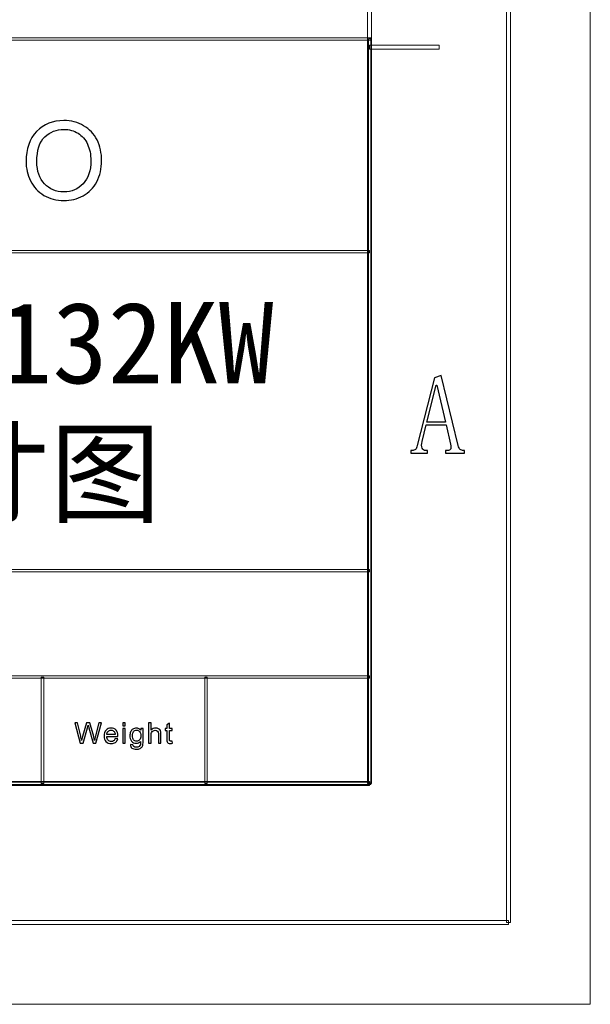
# Model space of a CAD drawing. Header units: millimetres. Extents: x -415 to 5, y -292 to 5.
# Tile 36 of 72: x -30 to 5, y -292 to -232. Entities that reach past the tile are written whole.
import ezdxf

# ---------------------------------------------------------------- set-up
doc = ezdxf.new("R2010")
doc.units = ezdxf.units.MM
doc.header["$MEASUREMENT"] = 0
doc.layers.add('layer 1', color=7, linetype='Continuous')
doc.styles.add('SLDTEXTSTYLE1', font='SIMSUN.TTC')
doc.styles.add('SLDTEXTSTYLE4', font='SIMSUN.TTC', dxfattribs={"bigfont": 'bigfont'})

# ---------------------------------------------------------------- blocks, each defined once
blk = doc.blocks.new('SW_NOTE_0_27')
at = {"color": 0, "linetype": 'Continuous', "lineweight": 18, "char_height": 4, "attachment_point": 2}
for s, insert, style in [('KC200_90-132KW  ', (22.562, 4.655), 'SLDTEXTSTYLE1'), ('外形尺寸图', (22.416, -1.776), 'SLDTEXTSTYLE4')]:
    blk.add_mtext(s, dxfattribs=dict(at, insert=insert, style=style))

msp = doc.modelspace()

# ---------------------------------------------------------------- linework, layer by layer
at = {"layer": 'layer 1', "color": 7, "lineweight": 9}
for points in [[(4.8452, -292.2202), (4.8452, -292.2202), (4.8452, 4.9484), (4.8452, 4.9484)], [(4.8452, -292.2202), (4.8452, -292.2202), (4.8452, 4.9484), (4.8452, 4.9484)], [(4.8452, -292.2202), (4.8452, -292.2202), (4.8452, 4.9484), (4.8452, 4.9484)], [(4.8452, -292.2202), (4.8452, -292.2202), (4.8452, 4.9484), (4.8452, 4.9484)], [(4.8452, -292.2202), (4.8452, -292.2202), (4.8452, 4.9484), (4.8452, 4.9484)], [(4.8452, -292.2202), (4.8452, -292.2202), (4.8452, 4.9484), (4.8452, 4.9484)], [(4.8452, -292.2202), (4.8452, -292.2202), (4.8452, 4.9484), (4.8452, 4.9484)], [(4.8452, -292.2202), (4.8452, -292.2202), (4.8452, 4.9484), (4.8452, 4.9484)], [(4.8452, -292.2202), (4.8452, -292.2202), (4.8452, 4.9484), (4.8452, 4.9484)], [(4.8452, -292.2202), (4.8452, -292.2202), (4.8452, 4.9484), (4.8452, 4.9484)], [(4.8452, -292.2202), (4.8452, -292.2202), (4.8452, 4.9484), (4.8452, 4.9484)], [(4.8452, -292.2202), (4.8452, -292.2202), (4.8452, 4.9484), (4.8452, 4.9484)], [(4.8452, -292.2202), (4.8452, -292.2202), (4.8452, 4.9484), (4.8452, 4.9484)], [(4.8452, -292.2202), (4.8452, -292.2202), (4.8452, 4.9484), (4.8452, 4.9484)], [(4.8452, -292.2202), (4.8452, -292.2202), (4.8452, 4.9484), (4.8452, 4.9484)], [(4.8452, -292.2202), (4.8452, -292.2202), (4.8452, 4.9484), (4.8452, 4.9484)], [(4.8452, -292.2202), (4.8452, -292.2202), (4.8452, 4.9484), (4.8452, 4.9484)], [(4.8452, -292.2202), (4.8452, -292.2202), (4.8452, 4.9484), (4.8452, 4.9484)], [(4.8452, -292.2202), (4.8452, -292.2202), (4.8452, 4.9484), (4.8452, 4.9484)], [(4.8452, -292.2202), (4.8452, -292.2202), (4.8452, 4.9484), (4.8452, 4.9484)], [(4.8452, -292.2202), (4.8452, -292.2202), (4.8452, 4.9484), (4.8452, 4.9484)], [(-415.4364, -292.2202), (-415.4364, -292.2202), (4.8452, -292.2202), (4.8452, -292.2202)], [(-415.4364, -292.2202), (-415.4364, -292.2202), (4.8452, -292.2202), (4.8452, -292.2202)], [(-415.4364, -292.2202), (-415.4364, -292.2202), (4.8452, -292.2202), (4.8452, -292.2202)], [(-415.4364, -292.2202), (-415.4364, -292.2202), (4.8452, -292.2202), (4.8452, -292.2202)], [(-415.4364, -292.2202), (-415.4364, -292.2202), (4.8452, -292.2202), (4.8452, -292.2202)], [(-415.4364, -292.2202), (-415.4364, -292.2202), (4.8452, -292.2202), (4.8452, -292.2202)], [(-415.4364, -292.2202), (-415.4364, -292.2202), (4.8452, -292.2202), (4.8452, -292.2202)], [(-415.4364, -292.2202), (-415.4364, -292.2202), (4.8452, -292.2202), (4.8452, -292.2202)], [(-415.4364, -292.2202), (-415.4364, -292.2202), (4.8452, -292.2202), (4.8452, -292.2202)], [(-415.4364, -292.2202), (-415.4364, -292.2202), (4.8452, -292.2202), (4.8452, -292.2202)], [(-415.4364, -292.2202), (-415.4364, -292.2202), (4.8452, -292.2202), (4.8452, -292.2202)], [(-415.4364, -292.2202), (-415.4364, -292.2202), (4.8452, -292.2202), (4.8452, -292.2202)], [(-415.4364, -292.2202), (-415.4364, -292.2202), (4.8452, -292.2202), (4.8452, -292.2202)], [(-415.4364, -292.2202), (-415.4364, -292.2202), (4.8452, -292.2202), (4.8452, -292.2202)], [(-415.4364, -292.2202), (-415.4364, -292.2202), (4.8452, -292.2202), (4.8452, -292.2202)], [(-415.4364, -292.2202), (-415.4364, -292.2202), (4.8452, -292.2202), (4.8452, -292.2202)], [(-415.4364, -292.2202), (-415.4364, -292.2202), (4.8452, -292.2202), (4.8452, -292.2202)], [(-415.4364, -292.2202), (-415.4364, -292.2202), (4.8452, -292.2202), (4.8452, -292.2202)], [(-415.4364, -292.2202), (-415.4364, -292.2202), (4.8452, -292.2202), (4.8452, -292.2202)], [(-415.4364, -292.2202), (-415.4364, -292.2202), (4.8452, -292.2202), (4.8452, -292.2202)], [(-415.4364, -292.2202), (-415.4364, -292.2202), (4.8452, -292.2202), (4.8452, -292.2202)], [(4.8452, -292.2202), (4.8452, -292.2202), (4.8452, -292.2202), (4.8452, -292.2202)], [(4.8452, -292.2202), (4.8452, -292.2202), (4.8452, -292.2202), (4.8452, -292.2202)]]:
    msp.add_open_spline(points, degree=3, dxfattribs=at)
for points in [[(-0.0273, -287.2174), (-0.0273, -287.2174), (-0.2772, -287.2174), (-0.2772, -287.2174), (-0.2772, -287.2174), (-0.2772, -287.2174), (-0.2772, -0.0545), (-0.2772, -0.0545), (-0.2772, -0.0545), (-0.2772, -0.0545), (-0.0273, -0.0545), (-0.0273, -0.0545), (-0.0273, -0.0545), (-0.0273, -0.0545), (-0.0273, -287.2174), (-0.0273, -287.2174)], [(-8.5228, -278.7126), (-8.5228, -278.7126), (-8.7728, -278.7126), (-8.7728, -278.7126), (-8.7728, -278.7126), (-8.7728, -278.7126), (-8.7728, -8.5593), (-8.7728, -8.5593), (-8.7728, -8.5593), (-8.7728, -8.5593), (-8.5228, -8.5593), (-8.5228, -8.5593), (-8.5228, -8.5593), (-8.5228, -8.5593), (-8.5228, -278.7126), (-8.5228, -278.7126)], [(-8.5729, -233.1117), (-8.5729, -233.1117), (-8.5729, -233.2618), (-8.5729, -233.2618), (-8.5729, -233.2618), (-8.5729, -233.2618), (-146.6511, -233.2618), (-146.6511, -233.2618), (-146.6511, -233.2618), (-146.6511, -233.2618), (-146.6511, -233.1117), (-146.6511, -233.1117), (-146.6511, -233.1117), (-146.6511, -233.1117), (-8.5729, -233.1117), (-8.5729, -233.1117)], [(-8.5729, -278.7126), (-8.5729, -278.7126), (-8.7228, -278.7126), (-8.7228, -278.7126), (-8.7228, -278.7126), (-8.7228, -278.7126), (-8.7228, -233.1867), (-8.7228, -233.1867), (-8.7228, -233.1867), (-8.7228, -233.1867), (-8.5729, -233.1867), (-8.5729, -233.1867), (-8.5729, -233.1867), (-8.5729, -233.1867), (-8.5729, -278.7126), (-8.5729, -278.7126)], [(-8.6478, -246.1191), (-8.6478, -246.1191), (-8.6478, -246.2692), (-8.6478, -246.2692), (-8.6478, -246.2692), (-8.6478, -246.2692), (-107.5964, -246.2692), (-107.5964, -246.2692), (-107.5964, -246.2692), (-107.5964, -246.2692), (-107.5964, -246.1191), (-107.5964, -246.1191), (-107.5964, -246.1191), (-107.5964, -246.1191), (-8.6478, -246.1191), (-8.6478, -246.1191)], [(-8.6478, -265.6302), (-8.6478, -265.6302), (-8.6478, -265.7803), (-8.6478, -265.7803), (-8.6478, -265.7803), (-8.6478, -265.7803), (-146.5761, -265.7803), (-146.5761, -265.7803), (-146.5761, -265.7803), (-146.5761, -265.7803), (-146.5761, -265.6302), (-146.5761, -265.6302), (-146.5761, -265.6302), (-146.5761, -265.6302), (-8.6478, -265.6302), (-8.6478, -265.6302)], [(-8.6478, -272.1339), (-8.6478, -272.1339), (-8.6478, -272.284), (-8.6478, -272.284), (-8.6478, -272.284), (-8.6478, -272.284), (-146.5761, -272.284), (-146.5761, -272.284), (-146.5761, -272.284), (-146.5761, -272.284), (-146.5761, -272.1339), (-146.5761, -272.1339), (-146.5761, -272.1339), (-146.5761, -272.1339), (-8.6478, -272.1339), (-8.6478, -272.1339)], [(-28.5625, -278.7126), (-28.5625, -278.7126), (-28.7124, -278.7126), (-28.7124, -278.7126), (-28.7124, -278.7126), (-28.7124, -278.7126), (-28.7124, -272.2089), (-28.7124, -272.2089), (-28.7124, -272.2089), (-28.7124, -272.2089), (-28.5625, -272.2089), (-28.5625, -272.2089), (-28.5625, -272.2089), (-28.5625, -272.2089), (-28.5625, -278.7126), (-28.5625, -278.7126)], [(-18.5677, -278.7126), (-18.5677, -278.7126), (-18.7176, -278.7126), (-18.7176, -278.7126), (-18.7176, -278.7126), (-18.7176, -278.7126), (-18.7176, -272.2089), (-18.7176, -272.2089), (-18.7176, -272.2089), (-18.7176, -272.2089), (-18.5677, -272.2089), (-18.5677, -272.2089), (-18.5677, -272.2089), (-18.5677, -272.2089), (-18.5677, -278.7126), (-18.5677, -278.7126)], [(-401.9434, -278.8377), (-401.9434, -278.8377), (-401.9434, -278.5875), (-401.9434, -278.5875), (-401.9434, -278.5875), (-401.9434, -278.5875), (-8.6478, -278.5875), (-8.6478, -278.5875), (-8.6478, -278.5875), (-8.6478, -278.5875), (-8.6478, -278.8377), (-8.6478, -278.8377), (-8.6478, -278.8377), (-8.6478, -278.8377), (-401.9434, -278.8377), (-401.9434, -278.8377)], [(-8.5729, -278.6375), (-8.5729, -278.6375), (-8.5729, -278.7876), (-8.5729, -278.7876), (-8.5729, -278.7876), (-8.5729, -278.7876), (-146.6511, -278.7876), (-146.6511, -278.7876), (-146.6511, -278.7876), (-146.6511, -278.7876), (-146.6511, -278.6375), (-146.6511, -278.6375), (-146.6511, -278.6375), (-146.6511, -278.6375), (-8.5729, -278.6375), (-8.5729, -278.6375)], [(-410.439, -287.3425), (-410.439, -287.3425), (-410.439, -287.0923), (-410.439, -287.0923), (-410.439, -287.0923), (-410.439, -287.0923), (-0.1522, -287.0923), (-0.1522, -287.0923), (-0.1522, -287.0923), (-0.1522, -287.0923), (-0.1522, -287.3425), (-0.1522, -287.3425), (-0.1522, -287.3425), (-0.1522, -287.3425), (-410.439, -287.3425), (-410.439, -287.3425)]]:
    msp.add_open_spline(points, degree=3, knots=[0, 0, 0, 0, 0.2, 0.2, 0.2, 0.2, 0.4, 0.4, 0.4, 0.4, 0.6, 0.6, 0.6, 0.6, 1, 1, 1, 1], dxfattribs=at)
at = {"layer": 'layer 1', "lineweight": 9}
msp.add_open_spline([(-8.6478, -233.8121), (-8.6478, -233.8121), (-8.6478, -233.5619), (-8.6478, -233.5619), (-8.6478, -233.5619), (-8.6478, -233.5619), (-4.4, -233.5619), (-4.4, -233.5619), (-4.4, -233.5619), (-4.4, -233.5619), (-4.4, -233.8121), (-4.4, -233.8121), (-4.4, -233.8121), (-4.4, -233.8121), (-8.6478, -233.8121), (-8.6478, -233.8121)], degree=3, knots=[0, 0, 0, 0, 0.2, 0.2, 0.2, 0.2, 0.4, 0.4, 0.4, 0.4, 0.6, 0.6, 0.6, 0.6, 1, 1, 1, 1], dxfattribs=at)
at = {"layer": 'layer 1', "color": 242}
for points, knots in [([(-29.6469, -240.6872), (-29.6469, -239.9019), (-29.431, -239.2865), (-29.0005, -238.842), (-29.0005, -238.842), (-28.5699, -238.3975), (-28.0145, -238.1758), (-27.3332, -238.1758), (-27.3332, -238.1758), (-26.8868, -238.1758), (-26.4855, -238.2806), (-26.1268, -238.489), (-26.1268, -238.489), (-25.7693, -238.6975), (-25.4961, -238.9887), (-25.3084, -239.3626), (-25.3084, -239.3626), (-25.1206, -239.7354), (-25.0262, -240.1589), (-25.0262, -240.632), (-25.0262, -240.632), (-25.0262, -241.1118), (-25.1251, -241.5419), (-25.323, -241.9202), (-25.323, -241.9202), (-25.5209, -242.2996), (-25.8008, -242.5864), (-26.1628, -242.7805), (-26.1628, -242.7805), (-26.526, -242.9757), (-26.9172, -243.0728), (-27.3366, -243.0728), (-27.3366, -243.0728), (-27.7919, -243.0728), (-28.1977, -242.9647), (-28.5564, -242.7496), (-28.5564, -242.7496), (-28.9139, -242.5345), (-29.186, -242.2412), (-29.3703, -241.8684), (-29.3703, -241.8684), (-29.5547, -241.4967), (-29.6469, -241.1029), (-29.6469, -240.6872)], [0, 0, 0, 0, 0.0833333, 0.0833333, 0.0833333, 0.0833333, 0.1666667, 0.1666667, 0.1666667, 0.1666667, 0.25, 0.25, 0.25, 0.25, 0.3333333, 0.3333333, 0.3333333, 0.3333333, 0.4166667, 0.4166667, 0.4166667, 0.4166667, 0.5, 0.5, 0.5, 0.5, 0.5833333, 0.5833333, 0.5833333, 0.5833333, 0.6666667, 0.6666667, 0.6666667, 0.6666667, 0.75, 0.75, 0.75, 0.75, 0.8333333, 0.8333333, 0.8333333, 0.8333333, 1, 1, 1, 1]), ([(-28.9858, -240.6982), (-28.9858, -241.2684), (-28.8296, -241.7173), (-28.517, -242.0448), (-28.517, -242.0448), (-28.2045, -242.3724), (-27.8121, -242.5368), (-27.3399, -242.5368), (-27.3399, -242.5368), (-26.8587, -242.5368), (-26.4641, -242.3713), (-26.1527, -242.0404), (-26.1527, -242.0404), (-25.8424, -241.7096), (-25.6872, -241.2397), (-25.6872, -240.6309), (-25.6872, -240.6309), (-25.6872, -240.246), (-25.7536, -239.9096), (-25.8863, -239.6228), (-25.8863, -239.6228), (-26.0189, -239.3361), (-26.2134, -239.1133), (-26.4686, -238.9556), (-26.4686, -238.9556), (-26.725, -238.7979), (-27.0116, -238.7185), (-27.3298, -238.7185), (-27.3298, -238.7185), (-27.7818, -238.7185), (-28.1708, -238.8707), (-28.4968, -239.1751), (-28.4968, -239.1751), (-28.8229, -239.4795), (-28.9858, -239.9868), (-28.9858, -240.6982)], [0, 0, 0, 0, 0.1, 0.1, 0.1, 0.1, 0.2, 0.2, 0.2, 0.2, 0.3, 0.3, 0.3, 0.3, 0.4, 0.4, 0.4, 0.4, 0.5, 0.5, 0.5, 0.5, 0.6, 0.6, 0.6, 0.6, 0.7, 0.7, 0.7, 0.7, 0.8, 0.8, 0.8, 0.8, 1, 1, 1, 1])]:
    msp.add_open_spline(points, degree=3, knots=knots, dxfattribs=at)
at = {"layer": 'layer 1'}
for points, knots in [([(-3.9734, -256.781), (-3.9734, -256.781), (-5.1938, -256.781), (-5.1938, -256.781), (-5.1938, -256.781), (-5.1938, -256.781), (-5.4379, -257.8128), (-5.4379, -257.8128), (-5.4379, -257.8128), (-5.4737, -257.9749), (-5.4737, -258.1069), (-5.4379, -258.2054), (-5.4379, -258.2054), (-5.4009, -258.305), (-5.3199, -258.3547), (-5.1938, -258.3547), (-5.1938, -258.3547), (-5.1938, -258.3547), (-5.1116, -258.3547), (-5.1116, -258.3547), (-5.1116, -258.3547), (-5.1116, -258.3547), (-5.1116, -258.518), (-5.1116, -258.518), (-5.1116, -258.518), (-5.1116, -258.518), (-6.1158, -258.518), (-6.1158, -258.518), (-6.1158, -258.518), (-6.1158, -258.518), (-6.1158, -258.3547), (-6.1158, -258.3547), (-6.1158, -258.3547), (-6.1158, -258.3547), (-6.0337, -258.3547), (-6.0337, -258.3547), (-6.0337, -258.3547), (-5.962, -258.3547), (-5.8983, -258.3327), (-5.8439, -258.2876), (-5.8439, -258.2876), (-5.7895, -258.2424), (-5.7537, -258.1648), (-5.7352, -258.0571), (-5.7352, -258.0571), (-5.7352, -258.0571), (-4.678, -253.9044), (-4.678, -253.9044), (-4.678, -253.9044), (-4.678, -253.9044), (-4.2719, -253.7678), (-4.2719, -253.7678), (-4.2719, -253.7678), (-4.2719, -253.7678), (-3.2412, -258.0571), (-3.2412, -258.0571), (-3.2412, -258.0571), (-3.2054, -258.1648), (-3.1602, -258.2424), (-3.1059, -258.2876), (-3.1059, -258.2876), (-3.0515, -258.3327), (-2.9879, -258.3547), (-2.9162, -258.3547), (-2.9162, -258.3547), (-2.9162, -258.3547), (-2.8351, -258.3547), (-2.8351, -258.3547), (-2.8351, -258.3547), (-2.8351, -258.3547), (-2.8351, -258.518), (-2.8351, -258.518), (-2.8351, -258.518), (-2.8351, -258.518), (-4.0001, -258.518), (-4.0001, -258.518), (-4.0001, -258.518), (-4.0001, -258.518), (-4.0001, -258.3547), (-4.0001, -258.3547), (-4.0001, -258.3547), (-4.0001, -258.3547), (-3.8925, -258.3547), (-3.8925, -258.3547), (-3.8925, -258.3547), (-3.7837, -258.3547), (-3.7154, -258.3234), (-3.6889, -258.2597), (-3.6889, -258.2597), (-3.6611, -258.1972), (-3.6658, -258.1023), (-3.7028, -257.9749), (-3.7028, -257.9749), (-3.7028, -257.9749), (-3.9734, -256.781), (-3.9734, -256.781)], [0, 0, 0, 0, 0.04, 0.04, 0.04, 0.04, 0.08, 0.08, 0.08, 0.08, 0.12, 0.12, 0.12, 0.12, 0.16, 0.16, 0.16, 0.16, 0.2, 0.2, 0.2, 0.2, 0.24, 0.24, 0.24, 0.24, 0.28, 0.28, 0.28, 0.28, 0.32, 0.32, 0.32, 0.32, 0.36, 0.36, 0.36, 0.36, 0.4, 0.4, 0.4, 0.4, 0.44, 0.44, 0.44, 0.44, 0.48, 0.48, 0.48, 0.48, 0.52, 0.52, 0.52, 0.52, 0.56, 0.56, 0.56, 0.56, 0.6, 0.6, 0.6, 0.6, 0.64, 0.64, 0.64, 0.64, 0.68, 0.68, 0.68, 0.68, 0.72, 0.72, 0.72, 0.72, 0.76, 0.76, 0.76, 0.76, 0.8, 0.8, 0.8, 0.8, 0.84, 0.84, 0.84, 0.84, 0.88, 0.88, 0.88, 0.88, 0.92, 0.92, 0.92, 0.92, 1, 1, 1, 1]), ([(-4.5426, -254.3654), (-4.5426, -254.3654), (-4.5703, -254.3654), (-4.5703, -254.3654), (-4.5703, -254.3654), (-4.5703, -254.3654), (-5.1394, -256.6177), (-5.1394, -256.6177), (-5.1394, -256.6177), (-5.1394, -256.6177), (-4.0001, -256.6177), (-4.0001, -256.6177), (-4.0001, -256.6177), (-4.0001, -256.6177), (-4.5426, -254.3654), (-4.5426, -254.3654)], [0, 0, 0, 0, 0.2, 0.2, 0.2, 0.2, 0.4, 0.4, 0.4, 0.4, 0.6, 0.6, 0.6, 0.6, 1, 1, 1, 1])]:
    msp.add_open_spline(points, degree=3, knots=knots, dxfattribs=at)
at = {"layer": 'layer 1', "color": 7}
for points, knots in [([(-26.3344, -276.2577), (-26.3344, -276.2577), (-26.6701, -275.0067), (-26.6701, -275.0067), (-26.6701, -275.0067), (-26.6701, -275.0067), (-26.495, -275.0067), (-26.495, -275.0067), (-26.495, -275.0067), (-26.495, -275.0067), (-26.3038, -275.827), (-26.3038, -275.827), (-26.3038, -275.827), (-26.283, -275.9129), (-26.2646, -275.9982), (-26.2489, -276.0827), (-26.2489, -276.0827), (-26.2154, -275.9493), (-26.1958, -275.8724), (-26.1902, -275.852), (-26.1902, -275.852), (-26.1902, -275.852), (-25.9491, -275.0067), (-25.9491, -275.0067), (-25.9491, -275.0067), (-25.9491, -275.0067), (-25.7458, -275.0067), (-25.7458, -275.0067), (-25.7458, -275.0067), (-25.7458, -275.0067), (-25.5629, -275.64), (-25.5629, -275.64), (-25.5629, -275.64), (-25.5181, -275.7973), (-25.4849, -275.9449), (-25.4635, -276.0827), (-25.4635, -276.0827), (-25.4465, -276.0038), (-25.4249, -275.9131), (-25.3985, -275.8109), (-25.3985, -275.8109), (-25.3985, -275.8109), (-25.1993, -275.0067), (-25.1993, -275.0067), (-25.1993, -275.0067), (-25.1993, -275.0067), (-25.0298, -275.0067), (-25.0298, -275.0067), (-25.0298, -275.0067), (-25.0298, -275.0067), (-25.3788, -276.2577), (-25.3788, -276.2577), (-25.3788, -276.2577), (-25.3788, -276.2577), (-25.5431, -276.2577), (-25.5431, -276.2577), (-25.5431, -276.2577), (-25.5431, -276.2577), (-25.8104, -275.3046), (-25.8104, -275.3046), (-25.8104, -275.3046), (-25.833, -275.2248), (-25.8467, -275.1759), (-25.8517, -275.1578), (-25.8517, -275.1578), (-25.8663, -275.2149), (-25.8794, -275.2638), (-25.8906, -275.3043), (-25.8906, -275.3043), (-25.8906, -275.3043), (-26.158, -276.2577), (-26.158, -276.2577), (-26.158, -276.2577), (-26.158, -276.2577), (-26.3344, -276.2577), (-26.3344, -276.2577)], [0, 0, 0, 0, 0.05, 0.05, 0.05, 0.05, 0.1, 0.1, 0.1, 0.1, 0.15, 0.15, 0.15, 0.15, 0.2, 0.2, 0.2, 0.2, 0.25, 0.25, 0.25, 0.25, 0.3, 0.3, 0.3, 0.3, 0.35, 0.35, 0.35, 0.35, 0.4, 0.4, 0.4, 0.4, 0.45, 0.45, 0.45, 0.45, 0.5, 0.5, 0.5, 0.5, 0.55, 0.55, 0.55, 0.55, 0.6, 0.6, 0.6, 0.6, 0.65, 0.65, 0.65, 0.65, 0.7, 0.7, 0.7, 0.7, 0.75, 0.75, 0.75, 0.75, 0.8, 0.8, 0.8, 0.8, 0.85, 0.85, 0.85, 0.85, 0.9, 0.9, 0.9, 0.9, 1, 1, 1, 1]), ([(-23.7366, -275.1814), (-23.7366, -275.1814), (-23.7366, -275.0067), (-23.7366, -275.0067), (-23.7366, -275.0067), (-23.7366, -275.0067), (-23.5799, -275.0067), (-23.5799, -275.0067), (-23.5799, -275.0067), (-23.5799, -275.0067), (-23.5799, -275.1814), (-23.5799, -275.1814), (-23.5799, -275.1814), (-23.5799, -275.1814), (-23.7366, -275.1814), (-23.7366, -275.1814)], [0, 0, 0, 0, 0.2, 0.2, 0.2, 0.2, 0.4, 0.4, 0.4, 0.4, 0.6, 0.6, 0.6, 0.6, 1, 1, 1, 1]), ([(-22.1524, -276.2577), (-22.1524, -276.2577), (-22.1524, -275.0067), (-22.1524, -275.0067), (-22.1524, -275.0067), (-22.1524, -275.0067), (-21.9957, -275.0067), (-21.9957, -275.0067), (-21.9957, -275.0067), (-21.9957, -275.0067), (-21.9957, -275.4568), (-21.9957, -275.4568), (-21.9957, -275.4568), (-21.923, -275.3733), (-21.8312, -275.3317), (-21.7202, -275.3317), (-21.7202, -275.3317), (-21.6523, -275.3317), (-21.5932, -275.3447), (-21.5428, -275.3712), (-21.5428, -275.3712), (-21.4926, -275.3977), (-21.4567, -275.4341), (-21.435, -275.4808), (-21.435, -275.4808), (-21.4133, -275.5274), (-21.4026, -275.5952), (-21.4026, -275.6837), (-21.4026, -275.6837), (-21.4026, -275.6837), (-21.4026, -276.2577), (-21.4026, -276.2577), (-21.4026, -276.2577), (-21.4026, -276.2577), (-21.5594, -276.2577), (-21.5594, -276.2577), (-21.5594, -276.2577), (-21.5594, -276.2577), (-21.5594, -275.6843), (-21.5594, -275.6843), (-21.5594, -275.6843), (-21.5594, -275.6077), (-21.5763, -275.5518), (-21.6098, -275.5168), (-21.6098, -275.5168), (-21.6437, -275.4819), (-21.6912, -275.4644), (-21.7529, -275.4644), (-21.7529, -275.4644), (-21.7989, -275.4644), (-21.8423, -275.4761), (-21.8829, -275.4997), (-21.8829, -275.4997), (-21.9236, -275.5233), (-21.9523, -275.5553), (-21.9699, -275.5958), (-21.9699, -275.5958), (-21.9871, -275.6359), (-21.9957, -275.6916), (-21.9957, -275.7626), (-21.9957, -275.7626), (-21.9957, -275.7626), (-21.9957, -276.2577), (-21.9957, -276.2577), (-21.9957, -276.2577), (-21.9957, -276.2577), (-22.1524, -276.2577), (-22.1524, -276.2577)], [0, 0, 0, 0, 0.0555556, 0.0555556, 0.0555556, 0.0555556, 0.1111111, 0.1111111, 0.1111111, 0.1111111, 0.1666667, 0.1666667, 0.1666667, 0.1666667, 0.2222222, 0.2222222, 0.2222222, 0.2222222, 0.2777778, 0.2777778, 0.2777778, 0.2777778, 0.3333333, 0.3333333, 0.3333333, 0.3333333, 0.3888889, 0.3888889, 0.3888889, 0.3888889, 0.4444444, 0.4444444, 0.4444444, 0.4444444, 0.5, 0.5, 0.5, 0.5, 0.5555556, 0.5555556, 0.5555556, 0.5555556, 0.6111111, 0.6111111, 0.6111111, 0.6111111, 0.6666667, 0.6666667, 0.6666667, 0.6666667, 0.7222222, 0.7222222, 0.7222222, 0.7222222, 0.7777778, 0.7777778, 0.7777778, 0.7777778, 0.8333333, 0.8333333, 0.8333333, 0.8333333, 0.8888889, 0.8888889, 0.8888889, 0.8888889, 1, 1, 1, 1]), ([(-20.7228, -276.1205), (-20.7228, -276.1205), (-20.7014, -276.2562), (-20.7014, -276.2562), (-20.7014, -276.2562), (-20.7453, -276.2652), (-20.7848, -276.2699), (-20.8192, -276.2699), (-20.8192, -276.2699), (-20.8759, -276.2699), (-20.9199, -276.2611), (-20.9513, -276.2434), (-20.9513, -276.2434), (-20.9825, -276.2256), (-21.0044, -276.2026), (-21.0172, -276.1738), (-21.0172, -276.1738), (-21.03, -276.1449), (-21.0362, -276.0844), (-21.0362, -275.9921), (-21.0362, -275.9921), (-21.0362, -275.9921), (-21.0362, -275.4697), (-21.0362, -275.4697), (-21.0362, -275.4697), (-21.0362, -275.4697), (-21.1519, -275.4697), (-21.1519, -275.4697), (-21.1519, -275.4697), (-21.1519, -275.4697), (-21.1519, -275.3509), (-21.1519, -275.3509), (-21.1519, -275.3509), (-21.1519, -275.3509), (-21.0362, -275.3509), (-21.0362, -275.3509), (-21.0362, -275.3509), (-21.0362, -275.3509), (-21.0362, -275.1266), (-21.0362, -275.1266), (-21.0362, -275.1266), (-21.0362, -275.1266), (-20.8795, -275.0344), (-20.8795, -275.0344), (-20.8795, -275.0344), (-20.8795, -275.0344), (-20.8795, -275.3509), (-20.8795, -275.3509), (-20.8795, -275.3509), (-20.8795, -275.3509), (-20.7228, -275.3509), (-20.7228, -275.3509), (-20.7228, -275.3509), (-20.7228, -275.3509), (-20.7228, -275.4697), (-20.7228, -275.4697), (-20.7228, -275.4697), (-20.7228, -275.4697), (-20.8795, -275.4697), (-20.8795, -275.4697), (-20.8795, -275.4697), (-20.8795, -275.4697), (-20.8795, -276.0008), (-20.8795, -276.0008), (-20.8795, -276.0008), (-20.8795, -276.0448), (-20.8768, -276.0731), (-20.8712, -276.0856), (-20.8712, -276.0856), (-20.8659, -276.0981), (-20.8569, -276.108), (-20.8444, -276.1155), (-20.8444, -276.1155), (-20.832, -276.1229), (-20.8142, -276.1266), (-20.791, -276.1266), (-20.791, -276.1266), (-20.7738, -276.1266), (-20.751, -276.1246), (-20.7228, -276.1205)], [0, 0, 0, 0, 0.047619, 0.047619, 0.047619, 0.047619, 0.0952381, 0.0952381, 0.0952381, 0.0952381, 0.1428571, 0.1428571, 0.1428571, 0.1428571, 0.1904762, 0.1904762, 0.1904762, 0.1904762, 0.2380952, 0.2380952, 0.2380952, 0.2380952, 0.2857143, 0.2857143, 0.2857143, 0.2857143, 0.3333333, 0.3333333, 0.3333333, 0.3333333, 0.3809524, 0.3809524, 0.3809524, 0.3809524, 0.4285714, 0.4285714, 0.4285714, 0.4285714, 0.4761905, 0.4761905, 0.4761905, 0.4761905, 0.5238095, 0.5238095, 0.5238095, 0.5238095, 0.5714286, 0.5714286, 0.5714286, 0.5714286, 0.6190476, 0.6190476, 0.6190476, 0.6190476, 0.6666667, 0.6666667, 0.6666667, 0.6666667, 0.7142857, 0.7142857, 0.7142857, 0.7142857, 0.7619048, 0.7619048, 0.7619048, 0.7619048, 0.8095238, 0.8095238, 0.8095238, 0.8095238, 0.8571429, 0.8571429, 0.8571429, 0.8571429, 0.9047619, 0.9047619, 0.9047619, 0.9047619, 1, 1, 1, 1]), ([(-24.1956, -275.9642), (-24.1956, -275.9642), (-24.0335, -275.9851), (-24.0335, -275.9851), (-24.0335, -275.9851), (-24.0587, -276.0774), (-24.106, -276.1494), (-24.1748, -276.2003), (-24.1748, -276.2003), (-24.2436, -276.2513), (-24.3315, -276.2769), (-24.4387, -276.2769), (-24.4387, -276.2769), (-24.5735, -276.2769), (-24.6803, -276.2361), (-24.7593, -276.1545), (-24.7593, -276.1545), (-24.8383, -276.0734), (-24.8777, -275.9589), (-24.8777, -275.8118), (-24.8777, -275.8118), (-24.8777, -275.6599), (-24.838, -275.5416), (-24.7581, -275.4577), (-24.7581, -275.4577), (-24.6782, -275.3736), (-24.5747, -275.3317), (-24.4473, -275.3317), (-24.4473, -275.3317), (-24.3241, -275.3317), (-24.2235, -275.3727), (-24.1455, -275.4552), (-24.1455, -275.4552), (-24.0674, -275.5376), (-24.0282, -275.6535), (-24.0282, -275.8028), (-24.0282, -275.8028), (-24.0282, -275.8118), (-24.0285, -275.8255), (-24.0291, -275.8436), (-24.0291, -275.8436), (-24.0291, -275.8436), (-24.7174, -275.8436), (-24.7174, -275.8436), (-24.7174, -275.8436), (-24.7115, -275.9429), (-24.683, -276.0192), (-24.6313, -276.0718), (-24.6313, -276.0718), (-24.58, -276.1246), (-24.5156, -276.151), (-24.4387, -276.151), (-24.4387, -276.151), (-24.3814, -276.151), (-24.3325, -276.1362), (-24.2921, -276.1065), (-24.2921, -276.1065), (-24.2514, -276.0768), (-24.2194, -276.0294), (-24.1956, -275.9642)], [0, 0, 0, 0, 0.0625, 0.0625, 0.0625, 0.0625, 0.125, 0.125, 0.125, 0.125, 0.1875, 0.1875, 0.1875, 0.1875, 0.25, 0.25, 0.25, 0.25, 0.3125, 0.3125, 0.3125, 0.3125, 0.375, 0.375, 0.375, 0.375, 0.4375, 0.4375, 0.4375, 0.4375, 0.5, 0.5, 0.5, 0.5, 0.5625, 0.5625, 0.5625, 0.5625, 0.625, 0.625, 0.625, 0.625, 0.6875, 0.6875, 0.6875, 0.6875, 0.75, 0.75, 0.75, 0.75, 0.8125, 0.8125, 0.8125, 0.8125, 0.875, 0.875, 0.875, 0.875, 1, 1, 1, 1]), ([(-24.7085, -275.7178), (-24.7085, -275.7178), (-24.1938, -275.7178), (-24.1938, -275.7178), (-24.1938, -275.7178), (-24.2007, -275.6415), (-24.2205, -275.5844), (-24.2529, -275.5462), (-24.2529, -275.5462), (-24.3025, -275.4871), (-24.3672, -275.4574), (-24.4464, -275.4574), (-24.4464, -275.4574), (-24.5182, -275.4574), (-24.5785, -275.481), (-24.6275, -275.5282), (-24.6275, -275.5282), (-24.6762, -275.5754), (-24.7032, -275.6386), (-24.7085, -275.7178)], [0, 0, 0, 0, 0.1666667, 0.1666667, 0.1666667, 0.1666667, 0.3333333, 0.3333333, 0.3333333, 0.3333333, 0.5, 0.5, 0.5, 0.5, 0.6666667, 0.6666667, 0.6666667, 0.6666667, 1, 1, 1, 1]), ([(-23.7366, -276.2577), (-23.7366, -276.2577), (-23.7366, -275.3509), (-23.7366, -275.3509), (-23.7366, -275.3509), (-23.7366, -275.3509), (-23.5799, -275.3509), (-23.5799, -275.3509), (-23.5799, -275.3509), (-23.5799, -275.3509), (-23.5799, -276.2577), (-23.5799, -276.2577), (-23.5799, -276.2577), (-23.5799, -276.2577), (-23.7366, -276.2577), (-23.7366, -276.2577)], [0, 0, 0, 0, 0.2, 0.2, 0.2, 0.2, 0.4, 0.4, 0.4, 0.4, 0.6, 0.6, 0.6, 0.6, 1, 1, 1, 1]), ([(-23.2707, -276.3328), (-23.2707, -276.3328), (-23.1194, -276.3537), (-23.1194, -276.3537), (-23.1194, -276.3537), (-23.1131, -276.3997), (-23.0953, -276.4332), (-23.0662, -276.4545), (-23.0662, -276.4545), (-23.0273, -276.4828), (-22.9742, -276.497), (-22.9068, -276.497), (-22.9068, -276.497), (-22.8344, -276.497), (-22.7783, -276.4828), (-22.7388, -276.4545), (-22.7388, -276.4545), (-22.6993, -276.4262), (-22.6726, -276.3863), (-22.6587, -276.3354), (-22.6587, -276.3354), (-22.6507, -276.3043), (-22.6468, -276.2387), (-22.6474, -276.1388), (-22.6474, -276.1388), (-22.716, -276.2181), (-22.8011, -276.2577), (-22.9033, -276.2577), (-22.9033, -276.2577), (-23.0303, -276.2577), (-23.1288, -276.2128), (-23.1983, -276.1229), (-23.1983, -276.1229), (-23.268, -276.0331), (-23.3028, -275.9254), (-23.3028, -275.7999), (-23.3028, -275.7999), (-23.3028, -275.7134), (-23.2867, -275.6336), (-23.255, -275.5605), (-23.255, -275.5605), (-23.2232, -275.4875), (-23.1769, -275.4312), (-23.1164, -275.3913), (-23.1164, -275.3913), (-23.0558, -275.3514), (-22.9846, -275.3317), (-22.9026, -275.3317), (-22.9026, -275.3317), (-22.7937, -275.3317), (-22.7038, -275.3754), (-22.6331, -275.4627), (-22.6331, -275.4627), (-22.6331, -275.4627), (-22.6331, -275.3509), (-22.6331, -275.3509), (-22.6331, -275.3509), (-22.6331, -275.3509), (-22.4889, -275.3509), (-22.4889, -275.3509), (-22.4889, -275.3509), (-22.4889, -275.3509), (-22.4889, -276.1339), (-22.4889, -276.1339), (-22.4889, -276.1339), (-22.4889, -276.2751), (-22.5034, -276.375), (-22.5328, -276.4338), (-22.5328, -276.4338), (-22.5619, -276.4927), (-22.6085, -276.5392), (-22.6717, -276.5733), (-22.6717, -276.5733), (-22.7352, -276.6073), (-22.8133, -276.6245), (-22.9059, -276.6245), (-22.9059, -276.6245), (-23.0161, -276.6245), (-23.1048, -276.6004), (-23.1725, -276.5518), (-23.1725, -276.5518), (-23.2405, -276.5034), (-23.2731, -276.4303), (-23.2707, -276.3328)], [0, 0, 0, 0, 0.0454545, 0.0454545, 0.0454545, 0.0454545, 0.0909091, 0.0909091, 0.0909091, 0.0909091, 0.1363636, 0.1363636, 0.1363636, 0.1363636, 0.1818182, 0.1818182, 0.1818182, 0.1818182, 0.2272727, 0.2272727, 0.2272727, 0.2272727, 0.2727273, 0.2727273, 0.2727273, 0.2727273, 0.3181818, 0.3181818, 0.3181818, 0.3181818, 0.3636364, 0.3636364, 0.3636364, 0.3636364, 0.4090909, 0.4090909, 0.4090909, 0.4090909, 0.4545455, 0.4545455, 0.4545455, 0.4545455, 0.5, 0.5, 0.5, 0.5, 0.5454545, 0.5454545, 0.5454545, 0.5454545, 0.5909091, 0.5909091, 0.5909091, 0.5909091, 0.6363636, 0.6363636, 0.6363636, 0.6363636, 0.6818182, 0.6818182, 0.6818182, 0.6818182, 0.7272727, 0.7272727, 0.7272727, 0.7272727, 0.7727273, 0.7727273, 0.7727273, 0.7727273, 0.8181818, 0.8181818, 0.8181818, 0.8181818, 0.8636364, 0.8636364, 0.8636364, 0.8636364, 0.9090909, 0.9090909, 0.9090909, 0.9090909, 1, 1, 1, 1]), ([(-23.1425, -275.7889), (-23.1425, -275.9074), (-23.1184, -275.9939), (-23.0704, -276.0483), (-23.0704, -276.0483), (-23.022, -276.1028), (-22.9617, -276.1301), (-22.8893, -276.1301), (-22.8893, -276.1301), (-22.8172, -276.1301), (-22.7569, -276.1031), (-22.7079, -276.0489), (-22.7079, -276.0489), (-22.6593, -275.9947), (-22.6349, -275.9097), (-22.6349, -275.7938), (-22.6349, -275.7938), (-22.6349, -275.6832), (-22.6601, -275.5996), (-22.7102, -275.5433), (-22.7102, -275.5433), (-22.7605, -275.4871), (-22.821, -275.4592), (-22.8916, -275.4592), (-22.8916, -275.4592), (-22.9614, -275.4592), (-23.0205, -275.4869), (-23.0695, -275.5422), (-23.0695, -275.5422), (-23.1181, -275.5975), (-23.1425, -275.6796), (-23.1425, -275.7889)], [0, 0, 0, 0, 0.1111111, 0.1111111, 0.1111111, 0.1111111, 0.2222222, 0.2222222, 0.2222222, 0.2222222, 0.3333333, 0.3333333, 0.3333333, 0.3333333, 0.4444444, 0.4444444, 0.4444444, 0.4444444, 0.5555556, 0.5555556, 0.5555556, 0.5555556, 0.6666667, 0.6666667, 0.6666667, 0.6666667, 0.7777778, 0.7777778, 0.7777778, 0.7777778, 1, 1, 1, 1])]:
    msp.add_open_spline(points, degree=3, knots=knots, dxfattribs=at)

# ---------------------------------------------------------------- block references
at = {"color": 190, "linetype": 'Continuous', "lineweight": 18, "true_color": 0x8000ff, "xscale": 1.244264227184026, "yscale": 1.244264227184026, "zscale": 1.244264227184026, "rotation": 360}
msp.add_blockref('SW_NOTE_0_27', (-66.2656, -255.0606), dxfattribs=at)

doc.saveas('drawing.dxf')
